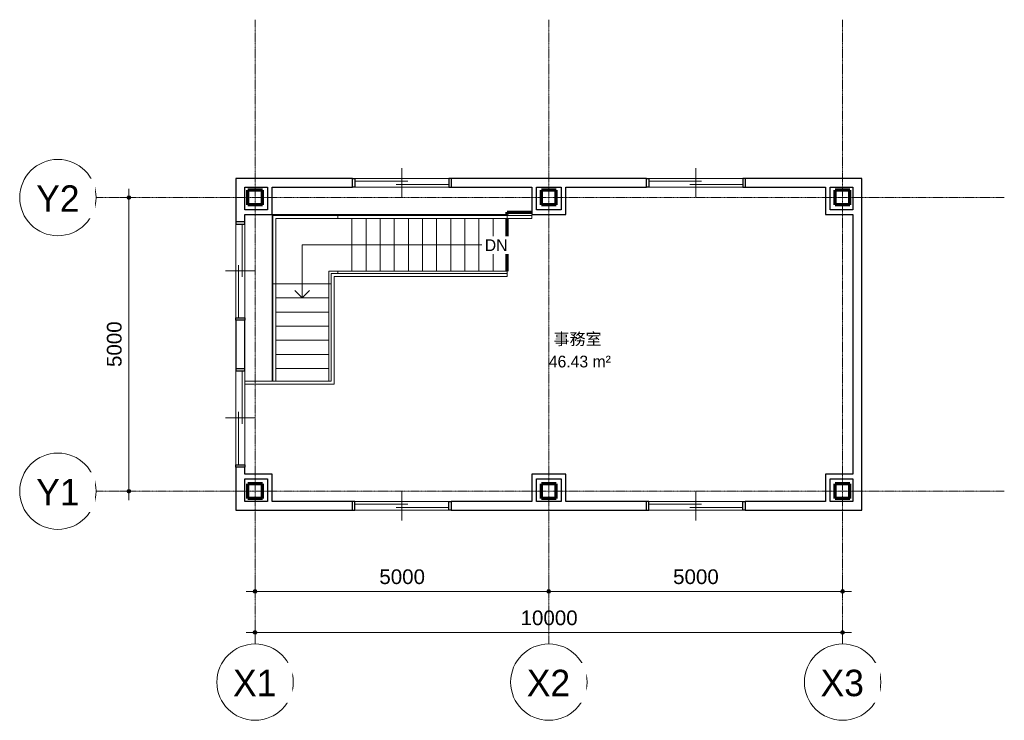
# Model space of a CAD drawing. Header units: millimetres. Extents: x -9053 to 27244, y -6315 to 5615.
# Tile 2 of 2: x 10486 to 27244, y -6315 to 5615. Entities that reach past the tile are written whole.
import ezdxf

# ---------------------------------------------------------------- set-up
doc = ezdxf.new("R2010")
doc.units = ezdxf.units.MM
doc.linetypes.add('グリッド ライン', pattern=[22.225, 12.7, -3.175, 3.175, -3.175])
doc.linetypes.add('破線', pattern=[2, 1, -1])
doc.layers.add('_部屋を分割_', color=4, linetype='Continuous', lineweight=70, true_color=0x00ffff)
for name, color, linetype, lineweight in [('DN矢印', 7, 'Continuous', 9), ('スティック記号', 7, 'Continuous', 70), ('側桁', 7, 'Continuous', 9), ('壁', 7, 'Continuous', 9), ('壁表現', 7, 'Continuous', 25), ('外形', 7, 'Continuous', 9), ('寸法', 7, 'Continuous', 9), ('寸法-100', 7, 'Continuous', 9), ('床', 7, 'Continuous', 9), ('段鼻線', 7, 'Continuous', 9), ('窓', 7, 'Continuous', 9), ('笠木手摺', 7, 'Continuous', 9), ('蹴上線', 7, '破線', 9), ('通芯', 7, 'Continuous', 9), ('部屋タグ', 7, 'Continuous', 9), ('階段パス', 7, 'Continuous', 9)]:
    doc.layers.add(name, color=color, linetype=linetype, lineweight=lineweight)
doc.styles.add('Arial', font='arial.ttf', dxfattribs={"height": 250})
doc.styles.add('MS UI Gothic', font='MS UI Gothic.ttf', dxfattribs={"height": 200})
doc.styles.add('MS UI Gothic_1', font='MS UI Gothic.ttf', dxfattribs={"height": 450})
doc.dimstyles.new('点線_-_2_5_mm_透過', dxfattribs={"dimscale": 304.8, "dimtxt": 255.06485, "dimasz": 0.656168, "dimexe": 0.492126, "dimexo": 0.492126, "dimgap": 0.164042, "dimtad": 1, "dimdec": 0, "dimzin": 0, "dimdsep": 46, "dimtxsty": 'Arial', "dimblk1": 'DOTSMALL', "dimblk2": 'DOTSMALL', "dimsah": 1, "dimcen": 0.09, "dimdle": 0.492126, "dimazin": 0, "dimtfac": 1, "dimtdec": 4, "dimtix": 1, "dimtmove": 0, "dimatfit": 3, "dimfxl": 1, "dimtvp": 1, "dimtolj": 1, "dimtzin": 0, "dimarcsym": 2})

# ---------------------------------------------------------------- blocks, each defined once
blk = doc.blocks.new('正方型鋼管-柱 - HSS250x250x12-279638-2FL')
at = {"layer": 'スティック記号'}
for p, q in [((-125, 125), (-125, -125)), ((-125, 125), (125, 125)), ((125, 125), (125, -125)), ((-125, -125), (125, -125))]:
    blk.add_line(p, q, dxfattribs=at)
blk = doc.blocks.new('笠木手摺タイプ - 笠木手摺_内部_-289184-2FL')
at = {"layer": '笠木手摺'}
for p, q in [((-3793, 1116), (-3793, 1332)), ((-3793, 1332), (-3637, 1332)), ((-3637, 1292), (-3637, 1332)), ((-3637, 1332), (-3397, 1332)), ((-3397, 1332), (-757, 1332)), ((-757, 1332), (-757, 1282)), ((-3793, -539), (-3793, 1116)), ((-3753, 1116), (-3793, 1116))]:
    blk.add_line(p, q, dxfattribs=at)
blk = doc.blocks.new('笠木手摺タイプ - 笠木手摺_内部_-V1-2FL')
at = {"layer": '笠木手摺'}
for p, q in [((-3793, 1332), (-3637, 1332)), ((-3793, 1116), (-3793, 1332)), ((-3637, 1332), (-757, 1332)), ((-757, 1332), (-757, 1282)), ((-3793, -539), (-3793, 1116))]:
    blk.add_line(p, q, dxfattribs=at)
blk = doc.blocks.new('笠木手摺タイプ - 笠木手摺_内部_-289199-2FL')
at = {"layer": '笠木手摺'}
for p, q in [((-4742, 1116), (-4742, 2281)), ((-4742, 2281), (-3637, 2281)), ((-4692, 2231), (-4692, 1116)), ((-3637, 2231), (-4692, 2231)), ((-3637, 2231), (-3637, 2281)), ((-3637, 2281), (-3397, 2281)), ((-3397, 2231), (-3637, 2231)), ((-3397, 2281), (-757, 2281)), ((-757, 2231), (-3397, 2231)), ((-757, 2231), (-757, 2281)), ((-757, 2281), (-337, 2281)), ((-337, 2231), (-757, 2231)), ((-337, 2281), (-337, 2231)), ((-4742, -539), (-4742, 1116)), ((-4692, 1116), (-4742, 1116)), ((-4692, 1116), (-4692, -539))]:
    blk.add_line(p, q, dxfattribs=at)
blk = doc.blocks.new('笠木手摺タイプ - 笠木手摺_内部_-V2-2FL')
at = {"layer": '笠木手摺'}
for p, q in [((-4742, 2281), (-3637, 2281)), ((-4742, 1116), (-4742, 2281)), ((-4692, 2231), (-3637, 2231)), ((-4692, 1116), (-4692, 2231)), ((-3637, 2281), (-757, 2281)), ((-3637, 2231), (-757, 2231)), ((-757, 2281), (-337, 2281)), ((-757, 2231), (-337, 2231)), ((-337, 2281), (-337, 2231)), ((-4742, -539), (-4742, 1116)), ((-4692, -539), (-4692, 1116))]:
    blk.add_line(p, q, dxfattribs=at)
blk = doc.blocks.new('笠木手摺タイプ - 笠木手摺_内部_-290915-2FL')
at = {"layer": '笠木手摺'}
for p, q in [((-3753, 1292), (-757, 1292)), ((-3753, -539), (-3753, 1292)), ((-757, 1242), (-3703, 1242)), ((-3703, 1242), (-3703, -589)), ((-757, 1292), (-757, 1242)), ((-5222, -539), (-3753, -539)), ((-3703, -589), (-5222, -589))]:
    blk.add_line(p, q, dxfattribs=at)
blk = doc.blocks.new('笠木手摺タイプ - 笠木手摺_内部_-V3-2FL')
at = {"layer": '笠木手摺'}
for p, q in [((-3753, 1292), (-3753, -539)), ((-757, 1292), (-3753, 1292)), ((-3703, 1242), (-3703, -589)), ((-757, 1242), (-3703, 1242)), ((-757, 1242), (-757, 1292)), ((-3753, -539), (-5222, -539)), ((-3703, -589), (-5222, -589))]:
    blk.add_line(p, q, dxfattribs=at)
blk = doc.blocks.new('引違い腰窓_2枚 - w1600h0800-281435-2FL')
at = {"layer": '壁表現'}
for p, q in [((-840, 75), (-800, 75)), ((-800, 75), (-800, -75)), ((800, 75), (800, -75)), ((840, 75), (800, 75)), ((-800, -75), (-840, -75)), ((800, -75), (840, -75))]:
    blk.add_line(p, q, dxfattribs=at)
at = {"layer": '窓'}
for p, q in [((0, 250), (0, -250)), ((-800, 30), (100, 30)), ((-100, -30), (800, -30))]:
    blk.add_line(p, q, dxfattribs=at)
blk = doc.blocks.new('通芯 - 通芯記号-円-24584-2FL')
at = {"layer": '通芯'}
blk.add_circle((0, 0), 6.5, dxfattribs=at)
blk = doc.blocks.new('DIMBLOCK8-2FL')
at = {"layer": '寸法-100', "lineweight": 35}
h = blk.add_hatch(color=256, dxfattribs=at)
edge = h.paths.add_edge_path()
edge.add_arc((14491, -4819), 25, 0, 360)
h = blk.add_hatch(color=256, dxfattribs=at)
edge = h.paths.add_edge_path()
edge.add_arc((24491, -4819), 25, 0, 360)
at = {"layer": '寸法-100'}
for p, q in [((14491, -4819), (14491, -4669)), ((24491, -4819), (24491, -4669)), ((14341, -4819), (24641, -4819)), ((14491, -4819), (14491, -4934)), ((24491, -4819), (24491, -4934))]:
    blk.add_line(p, q, dxfattribs=at)
at = {"layer": '寸法-100', "lineweight": 35}
for centre in [(14491, -4819), (24491, -4819)]:
    blk.add_circle(centre, 25, dxfattribs=at)
at = {"layer": '寸法-100', "color": 0, "insert": (19011, -4445), "char_height": 250, "width": 1153.68, "attachment_point": 1, "line_spacing_factor": 0.941778, "style": 'Arial'}
blk.add_mtext('10000', dxfattribs=at)
blk = doc.blocks.new('_DotSmall')
at = {"color": 0, "linetype": 'ByBlock', "const_width": 0.5}
blk.add_lwpolyline([(-0.0625, 0, 1), (0.0625, 0, 1)], format="xyb", close=True, dxfattribs=at)
blk = doc.blocks.new('DIMBLOCK9-2FL')
at = {"layer": '寸法-100', "lineweight": 35}
h = blk.add_hatch(color=256, dxfattribs=at)
edge = h.paths.add_edge_path()
edge.add_arc((14491, -4119), 25, 0, 360)
h = blk.add_hatch(color=256, dxfattribs=at)
edge = h.paths.add_edge_path()
edge.add_arc((19491, -4119), 25, 0, 360)
at = {"layer": '寸法-100'}
for p, q in [((14491, -4119), (14491, -3969)), ((19491, -4119), (19491, -3969)), ((14341, -4119), (19641, -4119)), ((14491, -4119), (14491, -4234)), ((19491, -4119), (19491, -4234))]:
    blk.add_line(p, q, dxfattribs=at)
at = {"layer": '寸法-100', "lineweight": 35}
for centre in [(14491, -4119), (19491, -4119)]:
    blk.add_circle(centre, 25, dxfattribs=at)
at = {"layer": '寸法-100', "color": 0, "insert": (16607, -3745), "char_height": 250, "width": 922.94, "attachment_point": 1, "line_spacing_factor": 0.941778, "style": 'Arial'}
blk.add_mtext('5000', dxfattribs=at)
blk = doc.blocks.new('DIMBLOCK10-2FL')
at = {"layer": '寸法-100', "lineweight": 35}
h = blk.add_hatch(color=256, dxfattribs=at)
edge = h.paths.add_edge_path()
edge.add_arc((19491, -4119), 25, 0, 360)
h = blk.add_hatch(color=256, dxfattribs=at)
edge = h.paths.add_edge_path()
edge.add_arc((24491, -4119), 25, 0, 360)
at = {"layer": '寸法-100'}
for p, q in [((19491, -4119), (19491, -3969)), ((24491, -4119), (24491, -3969)), ((19341, -4119), (24641, -4119)), ((19491, -4119), (19491, -4234)), ((24491, -4119), (24491, -4234))]:
    blk.add_line(p, q, dxfattribs=at)
at = {"layer": '寸法-100', "lineweight": 35}
for centre in [(19491, -4119), (24491, -4119)]:
    blk.add_circle(centre, 25, dxfattribs=at)
at = {"layer": '寸法-100', "color": 0, "insert": (21607, -3745), "char_height": 250, "width": 922.94, "attachment_point": 1, "line_spacing_factor": 0.941778, "style": 'Arial'}
blk.add_mtext('5000', dxfattribs=at)
blk = doc.blocks.new('DIMBLOCK11-2FL')
at = {"layer": '寸法-100', "lineweight": 35}
h = blk.add_hatch(color=256, dxfattribs=at)
edge = h.paths.add_edge_path()
edge.add_arc((12345, 2586), 25, 0, 360)
h = blk.add_hatch(color=256, dxfattribs=at)
edge = h.paths.add_edge_path()
edge.add_arc((12345, -2414), 25, 0, 360)
at = {"layer": '寸法-100'}
for p, q in [((12345, -2564), (12345, 2736)), ((12345, 2586), (12195, 2586)), ((12345, 2586), (12459, 2586)), ((12345, -2414), (12195, -2414)), ((12345, -2414), (12459, -2414))]:
    blk.add_line(p, q, dxfattribs=at)
at = {"layer": '寸法-100', "lineweight": 35}
for centre in [(12345, 2586), (12345, -2414)]:
    blk.add_circle(centre, 25, dxfattribs=at)
at = {"layer": '寸法-100', "color": 0, "insert": (11970, -299), "char_height": 250, "width": 922.94, "attachment_point": 1, "rotation": 90, "line_spacing_factor": 0.941778, "style": 'Arial'}
blk.add_mtext('5000', dxfattribs=at)

msp = doc.modelspace()

# ---------------------------------------------------------------- linework, layer by layer
at = {"layer": '_部屋を分割_'}
for p, q in [((18781.5, 2296.5), (18781.5, 2336)), ((18781.5, 2336), (19202, 2336)), ((18781.5, 1331.9), (18781.5, 2231.1))]:
    msp.add_line(p, q, dxfattribs=at)
at = {"layer": 'DN矢印'}
for p, q in [((15296, 1781.5), (16141.5, 1781.5)), ((15296, 1116), (15296, 1781.5)), ((16141.5, 1781.5), (16381.5, 1781.5)), ((16381.5, 1781.5), (16621.5, 1781.5)), ((16621.5, 1781.5), (16861.5, 1781.5)), ((16861.5, 1781.5), (17101.5, 1781.5)), ((17101.5, 1781.5), (17341.5, 1781.5)), ((17341.5, 1781.5), (17581.5, 1781.5)), ((17581.5, 1781.5), (17821.5, 1781.5)), ((17821.5, 1781.5), (18061.5, 1781.5)), ((18061.5, 1781.5), (18301.5, 1781.5)), ((18301.5, 1781.5), (18541.5, 1781.5)), ((18541.5, 1781.5), (18781.5, 1781.5)), ((15296, 876), (15296, 1116)), ((15296, 876), (15171, 1001)), ((15296, 876), (15421, 1001))]:
    msp.add_line(p, q, dxfattribs=at)
at = {"layer": '側桁'}
for p, q in [((14796, 2281.5), (14796, 1021)), ((15806.5, 2281.5), (14796, 2281.5)), ((15806.5, 2281.5), (16141.5, 2281.5)), ((16141.5, 2281.5), (16381.5, 2281.5)), ((16381.5, 2281.5), (16621.5, 2281.5)), ((16621.5, 2281.5), (16861.5, 2281.5)), ((16861.5, 2281.5), (17101.5, 2281.5)), ((17101.5, 2281.5), (17341.5, 2281.5)), ((17341.5, 2281.5), (17581.5, 2281.5)), ((17581.5, 2281.5), (17821.5, 2281.5)), ((17821.5, 2281.5), (18061.5, 2281.5)), ((18061.5, 2281.5), (18301.5, 2281.5)), ((18301.5, 2281.5), (18541.5, 2281.5)), ((18541.5, 2281.5), (18781.5, 2281.5)), ((18639.8, 2296.5), (18781.5, 2296.5)), ((18781.5, 2281.5), (18781.5, 2296.5)), ((14796, 876), (14796, 1021)), ((14796, 636), (14796, 876)), ((14796, 396), (14796, 636)), ((14796, 156), (14796, 396)), ((14796, -84), (14796, 156)), ((14796, -324), (14796, -84)), ((14796, -539), (14796, -324))]:
    msp.add_line(p, q, dxfattribs=at)
at = {"layer": '壁', "lineweight": 25}
for p, q in [((16151.5, 2911), (14166.5, 2911)), ((14166.5, 2911), (14166.5, 2176)), ((16151.5, 2761), (16151.5, 2911)), ((21151.5, 2911), (17831.5, 2911)), ((17831.5, 2911), (17831.5, 2761)), ((21151.5, 2761), (21151.5, 2911)), ((24816.5, 2911), (22831.5, 2911)), ((22831.5, 2911), (22831.5, 2761)), ((24816.5, -2739), (24816.5, 2911)), ((14316.5, 2761), (14702, 2761)), ((14316.5, 2375.5), (14316.5, 2761)), ((14702, 2761), (14702, 2375.5)), ((14781, 2761), (16151.5, 2761)), ((14781, 2296.5), (14781, 2761)), ((17831.5, 2761), (19202, 2761)), ((19202, 2761), (19202, 2296.5)), ((19281, 2761), (19702, 2761)), ((19281, 2375.5), (19281, 2761)), ((19702, 2761), (19702, 2375.5)), ((19781, 2761), (21151.5, 2761)), ((19781, 2296.5), (19781, 2761)), ((22831.5, 2761), (24202, 2761)), ((24202, 2761), (24202, 2296.5)), ((24281, 2761), (24666.5, 2761)), ((24281, 2375.5), (24281, 2761)), ((24666.5, 2761), (24666.5, 2375.5)), ((14702, 2375.5), (14316.5, 2375.5)), ((19702, 2375.5), (19281, 2375.5)), ((24666.5, 2375.5), (24281, 2375.5)), ((14316.5, 2176), (14316.5, 2296.5)), ((14316.5, 2296.5), (14781, 2296.5)), ((19202, 2296.5), (19781, 2296.5)), ((24202, 2296.5), (24666.5, 2296.5)), ((24666.5, 2296.5), (24666.5, -2124.5)), ((14166.5, 2176), (14316.5, 2176)), ((14316.5, 496), (14166.5, 496)), ((14166.5, 496), (14166.5, -324)), ((14316.5, -324), (14316.5, 496)), ((14166.5, -324), (14316.5, -324)), ((14316.5, -2004), (14166.5, -2004)), ((14166.5, -2004), (14166.5, -2739)), ((14316.5, -2124.5), (14316.5, -2004)), ((14781, -2124.5), (14316.5, -2124.5)), ((14781, -2589), (14781, -2124.5)), ((19781, -2124.5), (19202, -2124.5)), ((19202, -2124.5), (19202, -2589)), ((19781, -2589), (19781, -2124.5)), ((24202, -2124.5), (24202, -2589)), ((24666.5, -2124.5), (24202, -2124.5)), ((14316.5, -2589), (14316.5, -2203.5)), ((14316.5, -2203.5), (14702, -2203.5)), ((14702, -2203.5), (14702, -2589)), ((19281, -2203.5), (19702, -2203.5)), ((19281, -2589), (19281, -2203.5)), ((19702, -2203.5), (19702, -2589)), ((24281, -2589), (24281, -2203.5)), ((24281, -2203.5), (24666.5, -2203.5)), ((24666.5, -2203.5), (24666.5, -2589)), ((14702, -2589), (14316.5, -2589)), ((16151.5, -2589), (14781, -2589)), ((16151.5, -2739), (16151.5, -2589)), ((19202, -2589), (17831.5, -2589)), ((17831.5, -2589), (17831.5, -2739)), ((19702, -2589), (19281, -2589)), ((21151.5, -2589), (19781, -2589)), ((21151.5, -2739), (21151.5, -2589)), ((24202, -2589), (22831.5, -2589)), ((22831.5, -2589), (22831.5, -2739)), ((24666.5, -2589), (24281, -2589)), ((14166.5, -2739), (16151.5, -2739)), ((17831.5, -2739), (21151.5, -2739)), ((22831.5, -2739), (24816.5, -2739))]:
    msp.add_line(p, q, dxfattribs=at)
at = {"layer": '壁'}
for p, q in [((16151.5, 2911), (17831.5, 2911)), ((21151.5, 2911), (22831.5, 2911)), ((17831.5, 2761), (16151.5, 2761)), ((22831.5, 2761), (21151.5, 2761)), ((14166.5, 496), (14166.5, 2176)), ((14316.5, 2176), (14316.5, 496)), ((14166.5, -2004), (14166.5, -324)), ((14316.5, -324), (14316.5, -2004)), ((16151.5, -2589), (17831.5, -2589)), ((21151.5, -2589), (22831.5, -2589)), ((17831.5, -2739), (16151.5, -2739)), ((22831.5, -2739), (21151.5, -2739))]:
    msp.add_line(p, q, dxfattribs=at)
at = {"layer": '外形'}
for p, q in [((16141.5, 2231.1), (16141.5, 1331.9)), ((18781.5, 2231.1), (18781.5, 1331.9)), ((14846.4, 1116), (15745.6, 1116))]:
    msp.add_line(p, q, dxfattribs=at)
at = {"layer": '床'}
for p, q in [((14781, -539), (14781, 2296.5)), ((14781, 2296.5), (18639.8, 2296.5)), ((18781.5, 2231.1), (18781.5, 1331.9))]:
    msp.add_line(p, q, dxfattribs=at)
at = {"layer": '段鼻線'}
for p, q in [((16381.5, 2231.1), (16381.5, 1331.9)), ((16621.5, 2231.1), (16621.5, 1331.9)), ((16861.5, 2231.1), (16861.5, 1331.9)), ((17101.5, 2231.1), (17101.5, 1331.9)), ((17341.5, 2231.1), (17341.5, 1331.9)), ((17581.5, 2231.1), (17581.5, 1331.9)), ((17821.5, 2231.1), (17821.5, 1331.9)), ((18061.5, 2231.1), (18061.5, 1331.9)), ((18301.5, 2231.1), (18301.5, 1331.9)), ((18541.5, 2231.1), (18541.5, 1331.9)), ((14846.4, 876), (15745.6, 876)), ((14846.4, 636), (15745.6, 636)), ((14846.4, 396), (15745.6, 396)), ((14846.4, 156), (15745.6, 156)), ((14846.4, -84), (15745.6, -84)), ((14846.4, -324), (15745.6, -324))]:
    msp.add_line(p, q, dxfattribs=at)
at = {"layer": '蹴上線'}
for p, q in [((16141.5, 2231.1), (16141.5, 1331.9)), ((16381.5, 2231.1), (16381.5, 1331.9)), ((16621.5, 2231.1), (16621.5, 1331.9)), ((16861.5, 2231.1), (16861.5, 1331.9)), ((17101.5, 2231.1), (17101.5, 1331.9)), ((17341.5, 2231.1), (17341.5, 1331.9)), ((17581.5, 2231.1), (17581.5, 1331.9)), ((17821.5, 2231.1), (17821.5, 1331.9)), ((18061.5, 2231.1), (18061.5, 1331.9)), ((18301.5, 2231.1), (18301.5, 1331.9)), ((18541.5, 2231.1), (18541.5, 1331.9)), ((14846.4, 1116), (15745.6, 1116)), ((14846.4, 876), (15745.6, 876)), ((14846.4, 636), (15745.6, 636)), ((14846.4, 396), (15745.6, 396)), ((14846.4, 156), (15745.6, 156)), ((14846.4, -84), (15745.6, -84)), ((14846.4, -324), (15745.6, -324))]:
    msp.add_line(p, q, dxfattribs=at)
at = {"layer": '通芯', "linetype": 'グリッド ライン'}
for p, q in [((14491.5, 5615.3), (14491.5, -5015.3)), ((19491.5, 5615.3), (19491.5, -5015.3)), ((24491.5, 5615.3), (24491.5, -5015.3)), ((27243.8, 2586), (11785.9, 2586)), ((27243.8, -2414), (11785.9, -2414))]:
    msp.add_line(p, q, dxfattribs=at)

# ---------------------------------------------------------------- block references
at = {"layer": 'スティック記号', "rotation": 180}
for p in [(14491.5, 2586), (19491.5, 2586), (24491.5, 2586), (14491.5, -2414), (19491.5, -2414), (24491.5, -2414)]:
    msp.add_blockref('正方型鋼管-柱 - HSS250x250x12-279638-2FL', p, dxfattribs=at)
at = {"layer": '窓'}
for p in [(16991.5, 2836), (21991.5, 2836)]:
    msp.add_blockref('引違い腰窓_2枚 - w1600h0800-281435-2FL', p, dxfattribs=at)
for p, rotation in [((14241.5, 1336), 90), ((14241.5, -1164), 90), ((16991.5, -2664), 180), ((21991.5, -2664), 180)]:
    msp.add_blockref('引違い腰窓_2枚 - w1600h0800-281435-2FL', p, dxfattribs=dict(at, rotation=rotation))
at = {"layer": '笠木手摺'}
for name in ['笠木手摺タイプ - 笠木手摺_内部_-289199-2FL', '笠木手摺タイプ - 笠木手摺_内部_-V2-2FL', '笠木手摺タイプ - 笠木手摺_内部_-290915-2FL', '笠木手摺タイプ - 笠木手摺_内部_-V3-2FL', '笠木手摺タイプ - 笠木手摺_内部_-289184-2FL', '笠木手摺タイプ - 笠木手摺_内部_-V1-2FL']:
    msp.add_blockref(name, (19538.8, 0), dxfattribs=at)
at = {"layer": '通芯', "xscale": 99.99999999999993, "yscale": 99.99999999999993, "zscale": 99.99999999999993}
for p, rotation in [((11135.9, 2586), 89.99999999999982), ((11135.9, -2414), 89.99999999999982), ((14491.5, -5665.3), 180), ((19491.5, -5665.3), 180), ((24491.5, -5665.3), 180)]:
    msp.add_blockref('通芯 - 通芯記号-円-24584-2FL', p, dxfattribs=dict(at, rotation=rotation))

# ---------------------------------------------------------------- texts
at = {"layer": '部屋タグ', "char_height": 200, "attachment_point": 1, "style": 'MS UI Gothic'}
for s, insert, width in [('事務室', (19571.3, 278.1), 1082.278), ('46.43 m²', (19491.8, -106), 1274.683)]:
    msp.add_mtext(s, dxfattribs=dict(at, insert=insert, width=width))

# ---------------------------------------------------------------- dimensions: what is measured, and where the dimension line sits
at = {"layer": '寸法'}
dim = msp.add_linear_dim(base=(12344.5, 2586), p1=(12309.2, -2414), p2=(12309.2, 2586), angle=90, dimstyle='点線_-_2_5_mm_透過', override={"dimpost": '<>', "dimfxl": 5000}, dxfattribs=at)
dim.commit()
dim.dimension.update_dxf_attribs({"geometry": 'DIMBLOCK11-2FL', "text_midpoint": (12166.9, 86)})
for base, p1, p2, override, picture, middle in [((19491.5, -4119.5), (14491.5, -4084.1), (19491.5, -4084.1), {"dimpost": '<>', "dimfxl": 5000}, 'DIMBLOCK9-2FL', (16991.5, -3941.8)), ((24491.5, -4119.5), (19491.5, -4084.1), (24491.5, -4084.1), {"dimpost": '<>', "dimfxl": 5000}, 'DIMBLOCK10-2FL', (21991.5, -3941.8)), ((24491.5, -4819.5), (14491.5, -4784.1), (24491.5, -4784.1), {"dimpost": '<>', "dimfxl": 10000}, 'DIMBLOCK8-2FL', (19491.5, -4641.8))]:
    dim = msp.add_linear_dim(base=base, p1=p1, p2=p2, dimstyle='点線_-_2_5_mm_透過', override=override, dxfattribs=at)
    dim.commit()
    dim.dimension.update_dxf_attribs({"geometry": picture, "text_midpoint": middle})

# ---------------------------------------------------------------- next in the draw order: texts
at = {"layer": '通芯', "char_height": 450, "attachment_point": 1, "style": 'MS UI Gothic_1', "bg_fill": 3, "box_fill_scale": 1.25, "bg_fill_color": 256, "bg_fill_true_color": 13158600, "bg_fill_transparency": 0}
for s, insert, width in [('Y2', (10768, 2794.4), 889.873), ('Y1', (10768, -2205.6), 889.873), ('X1', (14117.6, -5454.2), 897.89), ('X2', (19117.6, -5454.2), 897.89), ('X3', (24117.6, -5454.2), 897.89)]:
    msp.add_mtext(s, dxfattribs=dict(at, insert=insert, width=width))
at = {"layer": '階段パス', "insert": (18401.9, 1875.6), "char_height": 200, "width": 455.517, "attachment_point": 1, "line_spacing_factor": 0.882784, "style": 'MS UI Gothic', "bg_fill": 3, "box_fill_scale": 1.25, "bg_fill_color": 256, "bg_fill_true_color": 13158600, "bg_fill_transparency": 0}
msp.add_mtext('DN', dxfattribs=at)

doc.saveas('drawing.dxf')
